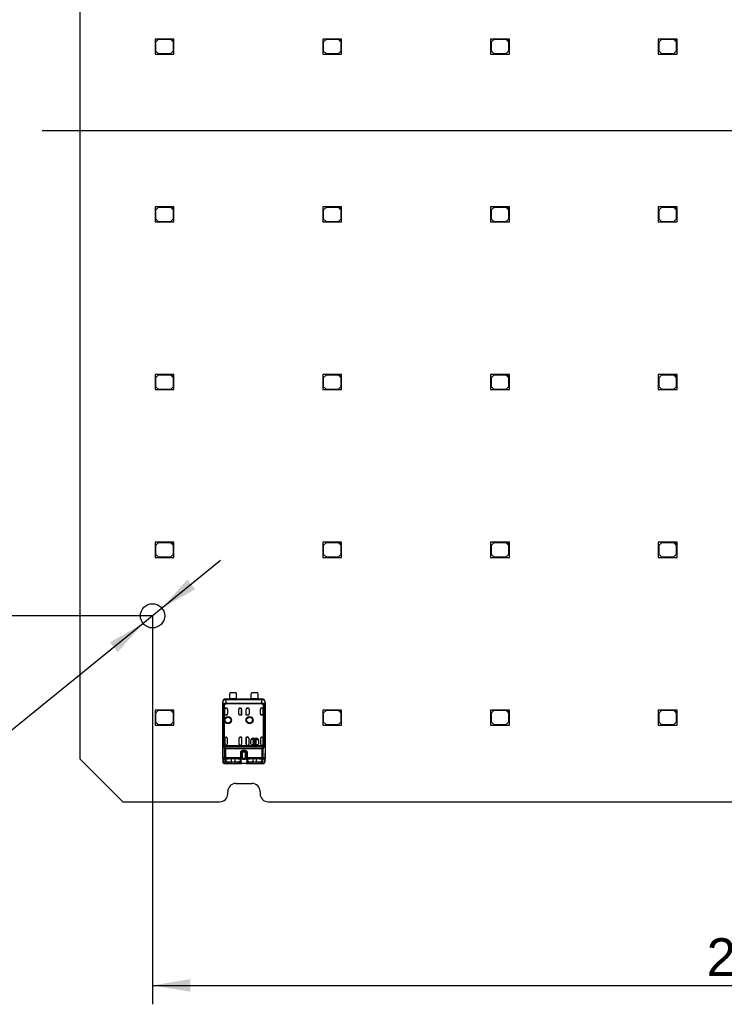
# Model space of a CAD drawing. Header units: millimetres. Extents: x 16 to 406, y 13 to 285.
# Tile 3 of 6: x 88 to 154, y 106 to 197. Entities that reach past the tile are written whole.
import ezdxf
from ezdxf.enums import TextEntityAlignment as Align
from ezdxf.lldxf.tags import DXFTag

# ---------------------------------------------------------------- set-up
doc = ezdxf.new("R2010")
doc.units = ezdxf.units.MM
for name, color, linetype in [('4010-411-12610_S', 7, 'Continuous'), ('Default', 7, 'Continuous'), ('LED_2835', 7, 'Continuous'), ('PCB_3D', 7, 'Continuous')]:
    doc.layers.add(name, color=color, linetype=linetype)
doc.styles.add('SEACAD_Arial', font='arial.ttf')
doc.styles.add('SEACAD_Solid_Edge_ANSI1_Symbols', font='semeca1.ttf')
tags = doc.linetypes.add('CENTER2', pattern=[28.575, 19.05, -3.175, 3.175, -3.175]).pattern_tags.tags
tags[10:11] = [DXFTag(74, 4), DXFTag(75, 0), DXFTag(340, '0'), DXFTag(46, 0.0), DXFTag(50, 0.0), DXFTag(44, 0.0), DXFTag(45, 0.0)]
tags[8:9] = [DXFTag(74, 4), DXFTag(75, 0), DXFTag(340, '0'), DXFTag(46, 0.0), DXFTag(50, 0.0), DXFTag(44, 0.0), DXFTag(45, 0.0)]
tags[6:7] = [DXFTag(74, 4), DXFTag(75, 0), DXFTag(340, '0'), DXFTag(46, 0.0), DXFTag(50, 0.0), DXFTag(44, 0.0), DXFTag(45, 0.0)]
tags[4:5] = [DXFTag(74, 4), DXFTag(75, 0), DXFTag(340, '0'), DXFTag(46, 0.0), DXFTag(50, 0.0), DXFTag(44, 0.0), DXFTag(45, 0.0)]
doc.dimstyles.new('ISO', dxfattribs={"dimtxt": 3.5, "dimasz": 3.5, "dimexe": 1.75, "dimexo": 0, "dimgap": 0.875, "dimtad": 1, "dimlfac": 2, "dimtxsty": 'SEACAD_Arial', "dimblk1": '_SE_FILLED', "dimblk2": '_SE_FILLED', "dimsah": 1, "dimcen": 1.75, "dimadec": 0, "dimazin": 0, "dimtfac": 0.5, "dimtdec": 3, "dimtmove": 0, "dimatfit": 3, "dimfxl": 1, "dimarcsym": 0})

# ---------------------------------------------------------------- blocks, each defined once
blk = doc.blocks.new('SEANNOT_GROUP1')
at = {"layer": 'Default', "color": 7, "linetype": 'CENTER2'}
blk.add_line((90.409, 186.875), (221.909, 186.875), dxfattribs=at)
blk = doc.blocks.new('SE')
at = {"layer": '4010-411-12610_S', "color": 7, "linetype": 'Continuous'}
for p, q in [((107.821, 134.174), (107.821, 134.65)), ((108.421, 134.725), (107.846, 134.725)), ((108.446, 134.174), (108.446, 134.65)), ((109.821, 134.174), (109.821, 134.65)), ((110.421, 134.725), (109.846, 134.725)), ((110.446, 134.174), (110.446, 134.65)), ((107.167, 133.866), (107.159, 133.875)), ((107.159, 133.875), (107.159, 129.15)), ((107.167, 133.866), (107.171, 133.531)), ((107.173, 133.531), (107.171, 133.531)), ((107.171, 128.637), (107.171, 133.531)), ((107.173, 133.531), (107.173, 128.637)), ((107.306, 133.595), (107.216, 133.595)), ((107.216, 129.826), (107.216, 133.595)), ((107.228, 133.635), (107.223, 133.638)), ((107.228, 133.635), (107.306, 133.595)), ((107.306, 133.595), (107.306, 129.857)), ((107.456, 133.325), (107.509, 133.325)), ((107.459, 134.175), (107.459, 134.167)), ((107.459, 134.175), (107.821, 134.175)), ((107.459, 134.167), (107.466, 134.167)), ((107.467, 134.166), (107.466, 134.167)), ((107.467, 134.166), (110.8, 134.166)), ((107.467, 134.166), (107.467, 134.096)), ((110.8, 134.096), (107.467, 134.096)), ((107.467, 134.096), (107.47, 133.785)), ((107.47, 133.785), (110.797, 133.785)), ((107.47, 133.785), (107.47, 133.709)), ((110.797, 133.709), (107.47, 133.709)), ((108.446, 134.174), (107.821, 134.174)), ((108.446, 134.175), (109.821, 134.175)), ((108.759, 133.325), (108.811, 133.325)), ((109.456, 133.325), (109.509, 133.325)), ((110.446, 134.174), (109.821, 134.174)), ((110.446, 134.175), (110.809, 134.175)), ((110.759, 133.325), (110.811, 133.325)), ((110.797, 133.709), (110.797, 133.785)), ((110.798, 133.785), (110.8, 134.096)), ((110.801, 134.167), (110.8, 134.166)), ((110.8, 134.096), (110.8, 134.166)), ((110.801, 134.167), (110.809, 134.167)), ((110.809, 134.167), (110.809, 134.175)), ((111.044, 133.638), (110.962, 133.595)), ((111.051, 133.595), (110.962, 133.595)), ((110.962, 129.857), (110.962, 133.595)), ((111.051, 133.595), (111.051, 129.828)), ((111.097, 133.531), (111.094, 133.531)), ((111.094, 133.531), (111.094, 128.637)), ((111.097, 133.531), (111.1, 133.866)), ((111.097, 133.531), (111.097, 128.637)), ((111.109, 133.875), (111.1, 133.866)), ((111.109, 133.875), (111.109, 129.15)), ((107.357, 133.225), (107.356, 133.225)), ((107.356, 132.675), (107.356, 133.225)), ((107.357, 132.678), (107.356, 132.675)), ((107.509, 132.675), (107.356, 132.675)), ((107.357, 132.678), (107.357, 133.225)), ((107.509, 132.678), (107.357, 132.678)), ((107.509, 132.675), (107.509, 132.678)), ((107.609, 133.225), (107.609, 132.775)), ((108.659, 132.775), (108.659, 133.225)), ((108.759, 132.678), (108.759, 132.675)), ((108.759, 132.678), (108.911, 132.678)), ((108.911, 132.675), (108.759, 132.675)), ((108.911, 133.225), (108.911, 133.225)), ((108.911, 133.225), (108.911, 132.675)), ((108.911, 132.678), (108.911, 133.225)), ((108.911, 132.678), (108.911, 132.675)), ((109.357, 133.225), (109.356, 133.225)), ((109.356, 132.675), (109.356, 133.225)), ((109.357, 132.678), (109.356, 132.675)), ((109.509, 132.675), (109.356, 132.675)), ((109.357, 132.678), (109.357, 133.225)), ((109.357, 132.678), (109.509, 132.678)), ((109.509, 132.675), (109.509, 132.678)), ((109.609, 133.225), (109.609, 132.775)), ((110.659, 132.775), (110.659, 133.225)), ((110.759, 132.678), (110.759, 132.675)), ((110.911, 132.678), (110.759, 132.678)), ((110.911, 132.675), (110.759, 132.675)), ((110.911, 133.225), (110.911, 133.225)), ((110.911, 133.225), (110.911, 132.675)), ((110.911, 132.678), (110.911, 133.225)), ((110.911, 132.678), (110.911, 132.675)), ((107.357, 130.621), (107.356, 130.625)), ((107.356, 130.625), (107.356, 129.958)), ((107.356, 130.625), (107.479, 130.625)), ((107.357, 129.958), (107.357, 130.621)), ((107.357, 130.621), (107.482, 130.621)), ((107.482, 130.621), (107.479, 130.625)), ((108.785, 130.621), (108.789, 130.625)), ((108.911, 130.621), (108.785, 130.621)), ((108.789, 130.625), (108.911, 130.625)), ((108.911, 130.621), (108.911, 130.625)), ((108.911, 130.625), (108.911, 129.958)), ((108.911, 130.621), (108.911, 129.958)), ((109.357, 130.621), (109.356, 130.625)), ((109.356, 130.625), (109.356, 129.958)), ((109.356, 130.625), (109.479, 130.625)), ((109.357, 129.958), (109.357, 130.621)), ((109.482, 130.621), (109.357, 130.621)), ((109.482, 130.621), (109.479, 130.625)), ((110.785, 130.621), (110.789, 130.625)), ((110.785, 130.621), (110.911, 130.621)), ((110.789, 130.625), (110.911, 130.625)), ((110.911, 130.625), (110.911, 129.958)), ((110.911, 130.621), (110.911, 130.625)), ((110.911, 129.958), (110.911, 130.621)), ((107.316, 129.66), (107.216, 129.826)), ((107.315, 129.858), (107.456, 129.858)), ((107.356, 129.958), (107.357, 129.958)), ((107.387, 129.717), (110.88, 129.717)), ((107.479, 129.858), (107.456, 129.858)), ((107.479, 129.858), (107.479, 129.858)), ((107.479, 129.858), (108.789, 129.858)), ((107.579, 130.525), (107.579, 129.958)), ((108.689, 129.958), (108.689, 130.525)), ((108.811, 129.858), (108.789, 129.858)), ((108.811, 129.858), (109.456, 129.858)), ((108.911, 129.958), (108.911, 129.958)), ((109.356, 129.958), (109.357, 129.958)), ((109.479, 129.858), (109.456, 129.858)), ((109.479, 129.858), (110.789, 129.858)), ((109.579, 130.525), (109.579, 129.958)), ((109.784, 130.308), (109.77, 130.308)), ((109.77, 130.008), (109.77, 130.308)), ((109.77, 130.008), (109.784, 130.008)), ((109.784, 130.008), (109.784, 130.308)), ((110.384, 129.908), (109.884, 129.908)), ((109.884, 129.908), (109.884, 129.895)), ((110.384, 129.895), (109.884, 129.895)), ((109.886, 130.449), (110.38, 130.449)), ((109.886, 130.382), (109.886, 130.449)), ((110.099, 130.382), (109.886, 130.382)), ((109.984, 130.521), (109.984, 130.508)), ((109.984, 130.521), (110.284, 130.521)), ((109.984, 130.508), (110.284, 130.508)), ((110.099, 130.331), (110.099, 130.382)), ((110.099, 130.062), (110.099, 130.269)), ((110.099, 129.949), (110.099, 130)), ((110.166, 129.949), (110.099, 129.949)), ((110.166, 130.382), (110.166, 130.331)), ((110.38, 130.382), (110.166, 130.382)), ((110.166, 130.269), (110.166, 130.062)), ((110.166, 130), (110.166, 129.949)), ((110.296, 130.207), (110.233, 130.207)), ((110.233, 130.124), (110.296, 130.124)), ((110.284, 130.508), (110.284, 130.521)), ((110.38, 130.449), (110.38, 130.382)), ((110.384, 129.895), (110.384, 129.908)), ((110.484, 130.308), (110.484, 130.008)), ((110.497, 130.308), (110.484, 130.308)), ((110.484, 130.008), (110.497, 130.008)), ((110.497, 130.308), (110.497, 130.008)), ((110.689, 129.958), (110.689, 130.525)), ((110.811, 129.858), (110.789, 129.858)), ((110.789, 129.858), (110.789, 129.858)), ((110.811, 129.858), (110.953, 129.858)), ((110.953, 129.858), (110.88, 129.717)), ((110.911, 129.958), (110.911, 129.958)), ((111.051, 129.828), (110.952, 129.66)), ((110.953, 129.858), (110.962, 129.857)), ((107.159, 129.15), (107.164, 129.15)), ((107.164, 129.15), (107.164, 128.346)), ((107.164, 129.146), (107.164, 129.15)), ((107.426, 129.547), (107.363, 129.547)), ((107.363, 128.727), (107.363, 129.547)), ((107.426, 129.547), (107.426, 128.727)), ((110.842, 129.547), (107.426, 129.547)), ((108.904, 129.225), (108.842, 129.225)), ((108.842, 128.727), (108.842, 129.225)), ((109.011, 129.225), (108.904, 129.225)), ((108.904, 129.225), (108.904, 128.727)), ((109.257, 129.225), (109.011, 129.225)), ((109.011, 128.693), (109.011, 129.225)), ((109.063, 129.421), (109.205, 129.421)), ((109.063, 129.421), (109.078, 129.323)), ((109.14, 129.325), (109.078, 129.323)), ((109.148, 129.325), (109.14, 129.325)), ((109.205, 129.421), (109.19, 129.323)), ((109.301, 129.289), (109.19, 129.323)), ((109.363, 129.225), (109.257, 129.225)), ((109.257, 129.225), (109.257, 128.693)), ((109.363, 128.727), (109.363, 129.225)), ((109.426, 129.225), (109.363, 129.225)), ((109.426, 129.225), (109.426, 128.727)), ((110.904, 129.547), (110.842, 129.547)), ((110.842, 128.727), (110.842, 129.547)), ((110.904, 128.727), (110.904, 129.547)), ((111.104, 128.346), (111.104, 129.15)), ((111.104, 129.15), (111.109, 129.15)), ((111.104, 129.15), (111.104, 129.146)), ((107.171, 128.637), (107.164, 128.346)), ((107.171, 128.637), (107.173, 128.637)), ((107.173, 128.637), (107.251, 128.69)), ((107.251, 128.69), (107.363, 128.727)), ((107.264, 128.252), (107.271, 128.543)), ((107.284, 128.205), (107.562, 128.205)), ((107.362, 128.175), (107.738, 128.175)), ((107.363, 128.727), (107.426, 128.727)), ((107.404, 128.511), (107.402, 128.347)), ((107.402, 128.347), (107.452, 128.488)), ((107.454, 128.652), (107.404, 128.511)), ((107.426, 128.727), (107.426, 128.633)), ((107.426, 128.727), (108.842, 128.727)), ((108.842, 128.633), (107.426, 128.633)), ((107.452, 128.488), (107.453, 128.568)), ((107.563, 128.205), (107.599, 128.345)), ((108.558, 128.622), (107.708, 128.622)), ((107.758, 128.324), (107.738, 128.175)), ((107.738, 128.175), (107.959, 128.175)), ((107.758, 128.324), (107.959, 128.324)), ((107.959, 128.622), (107.959, 128.324)), ((107.959, 128.324), (108.309, 128.324)), ((107.959, 128.324), (107.959, 128.175)), ((107.959, 128.175), (108.309, 128.175)), ((108.309, 128.324), (108.309, 128.622)), ((108.309, 128.175), (108.309, 128.324)), ((108.309, 128.324), (108.509, 128.324)), ((108.309, 128.175), (108.529, 128.175)), ((108.529, 128.175), (108.509, 128.324)), ((108.529, 128.175), (108.923, 128.175)), ((108.707, 128.205), (108.671, 128.346)), ((108.706, 128.205), (109.562, 128.205)), ((108.814, 128.568), (108.815, 128.488)), ((108.815, 128.488), (108.865, 128.347)), ((108.842, 128.727), (108.904, 128.727)), ((108.842, 128.633), (108.842, 128.727)), ((108.865, 128.347), (108.864, 128.511)), ((108.904, 128.727), (109.011, 128.693)), ((108.91, 128.175), (108.956, 128.175)), ((108.937, 128.175), (108.923, 128.175)), ((109.257, 128.693), (109.363, 128.727)), ((109.309, 128.176), (109.358, 128.174)), ((109.344, 128.175), (109.331, 128.175)), ((109.344, 128.175), (109.738, 128.175)), ((109.363, 128.727), (109.426, 128.727)), ((109.404, 128.511), (109.402, 128.347)), ((109.402, 128.347), (109.452, 128.488)), ((109.426, 128.727), (109.426, 128.633)), ((109.426, 128.727), (110.842, 128.727)), ((110.842, 128.633), (109.426, 128.633)), ((109.452, 128.488), (109.453, 128.568)), ((109.563, 128.205), (109.599, 128.345)), ((110.558, 128.622), (109.708, 128.622)), ((109.758, 128.324), (109.738, 128.175)), ((109.738, 128.175), (109.959, 128.175)), ((109.758, 128.324), (109.959, 128.324)), ((109.959, 128.622), (109.959, 128.324)), ((109.959, 128.324), (109.959, 128.175)), ((109.959, 128.324), (110.309, 128.324)), ((109.959, 128.175), (110.309, 128.175)), ((110.309, 128.324), (110.309, 128.622)), ((110.309, 128.324), (110.509, 128.324)), ((110.309, 128.175), (110.309, 128.324)), ((110.309, 128.175), (110.529, 128.175)), ((110.529, 128.175), (110.509, 128.324)), ((110.529, 128.175), (110.906, 128.175)), ((110.669, 128.345), (110.704, 128.205)), ((110.705, 128.205), (110.984, 128.205)), ((110.814, 128.568), (110.815, 128.488)), ((110.815, 128.488), (110.865, 128.347)), ((110.842, 128.633), (110.842, 128.727)), ((110.842, 128.727), (110.904, 128.727)), ((110.865, 128.347), (110.864, 128.511)), ((110.904, 128.727), (111.017, 128.69)), ((110.997, 128.543), (111.004, 128.252)), ((111.017, 128.69), (111.094, 128.637)), ((111.104, 128.346), (111.079, 128.299)), ((111.094, 128.637), (111.097, 128.637)), ((111.104, 128.346), (111.097, 128.637))]:
    blk.add_line(p, q, dxfattribs=at)
for centre, radius in [((107.659, 132.2), 0.328), ((107.659, 132.2), 0.293), ((107.659, 132.2), 0.276), ((107.659, 132.2), 0.275), ((109.659, 132.2), 0.328), ((109.659, 132.2), 0.293), ((109.659, 132.2), 0.276), ((109.659, 132.2), 0.275)]:
    blk.add_circle(centre, radius, dxfattribs=at)
for centre, radius, start, end in [((107.946, 134.65), 0.125, 143.1301, 180), ((108.321, 134.65), 0.125, 0, 36.8699), ((109.946, 134.65), 0.125, 143.1301, 180), ((110.321, 134.65), 0.125, 0, 36.8699), ((107.467, 133.866), 0.3, 90.00436, 179.99716), ((107.323, 133.599), 0.107, 158.65961, 182.13865), ((107.48, 133.489), 0.296, 91.85946, 149.92253), ((107.509, 133.225), 0.1, 0, 90), ((108.759, 133.225), 0.1, 90, 180), ((109.509, 133.225), 0.1, 0, 90), ((110.759, 133.225), 0.1, 90, 180), ((110.792, 133.495), 0.29, 29.45696, 88.84003), ((110.8, 133.866), 0.3, 0.00397, 89.99564), ((110.945, 133.599), 0.107, 357.5513, 21.03618), ((107.329, 129.645), 0.214, 96.32785, 121.97261), ((107.964, 130.101), 0.693, 200.5133, 213.67456), ((107.18, 129.537), 0.184, 3.14637, 42.18222), ((107.011, 129.542), 0.415, 0.69705, 24.96949), ((109.984, 130.308), 0.213, 90, 180), ((109.884, 130.008), 0.113, 180, 270), ((109.984, 130.308), 0.2, 90, 180), ((109.884, 130.008), 0.1, 180, 270), ((110.133, 130.166), 0.169, 101.32726, 258.67274), ((110.133, 130.166), 0.108, 107.78466, 252.21534), ((110.133, 130.166), 0.169, 14.20419, 78.67274), ((110.133, 130.166), 0.108, 22.43198, 72.21534), ((110.133, 130.166), 0.169, 281.32726, 345.79581), ((110.133, 130.166), 0.108, 287.78466, 337.56802), ((110.284, 130.308), 0.213, 0, 90), ((110.284, 130.308), 0.2, 0, 90), ((110.384, 130.008), 0.1, 270, 0), ((110.384, 130.008), 0.113, 270, 360), ((111.257, 129.541), 0.416, 155.0685, 179.26555), ((110.79, 129.529), 0.208, 38.93976, 64.24065), ((111.086, 129.538), 0.182, 137.59532, 177.07757), ((110.877, 129.442), 0.424, 65.67344, 78.42445), ((109.156, 128.991), 0.334, 84.13428, 91.30051), ((107.34, 128.351), 0.177, 180.51217, 222.64131), ((107.261, 128.349), 0.0975, 182.00873, 271.51606), ((107.276, 128.646), 0.103, 185.14806, 266.89207), ((107.345, 128.369), 0.193, 225.11479, 271.01187), ((107.272, 128.288), 0.0836, 221.7956, 278.16286), ((107.374, 128.715), 0.126, 191.66149, 251.57144), ((107.41, 128.441), 0.173, 116.17127, 143.85879), ((107.553, 128.183), 0.467, 105.76195, 117.932), ((107.487, 128.742), 0.125, 186.82926, 240.7266), ((107.711, 128.544), 0.371, 246.3608, 274.2684), ((107.751, 128.882), 0.558, 254.11606, 270.72539), ((108.525, 128.817), 0.493, 268.12047, 287.05085), ((108.556, 128.553), 0.379, 265.94968, 293.39562), ((108.781, 128.742), 0.125, 299.27675, 353.16842), ((108.71, 128.17), 0.481, 63.05736, 74.18187), ((108.887, 128.718), 0.126, 289.2531, 348.42929), ((109.134, 129.111), 0.552, 248.14838, 291.85169), ((109.134, 127.255), 0.941, 77.92303, 102.10298), ((109.381, 128.718), 0.126, 191.57049, 250.74713), ((109.487, 128.742), 0.125, 186.8284, 240.72731), ((109.711, 128.545), 0.371, 246.37261, 274.26267), ((109.751, 128.882), 0.558, 254.11595, 270.72452), ((110.526, 128.809), 0.485, 268.02487, 287.14654), ((110.556, 128.544), 0.371, 265.76369, 293.6318), ((110.781, 128.742), 0.125, 299.27157, 353.17257), ((110.715, 128.183), 0.467, 62.0828, 74.23594), ((110.919, 128.375), 0.199, 268.70828, 305.05842), ((110.889, 128.719), 0.131, 289.73172, 347.0474), ((110.857, 128.441), 0.173, 36.13014, 63.83762), ((110.991, 128.646), 0.103, 273.11472, 354.83647), ((111.006, 128.349), 0.0975, 268.48459, 357.9947)]:
    blk.add_arc(centre, radius, start, end, dxfattribs=at)
for centre, major_axis, ratio, start_param, end_param in [((107.459, 133.875), (0.212, -0.212), 0.999924, 2.356207, 3.926956), ((107.467, 133.866), (0.3, 0.003), 0.766027, 1.562157, 3.128038), ((107.456, 133.225), (0.1, 0), 0.999994, 1.570796, 3.141593), ((107.457, 133.225), (0.1, 0), 0.999994, 1.57081, 3.141593), ((108.811, 133.225), (-0.1, 0), 0.999994, 3.141593, 4.712389), ((108.811, 133.225), (-0.1, 0), 0.999994, 3.141593, 4.712389), ((109.456, 133.225), (0.1, 0), 0.999994, 1.570796, 3.141593), ((109.457, 133.225), (0.1, 0), 0.999994, 1.570796, 3.141593), ((110.8, 133.866), (0.3, -0.003), 0.766027, 0.013567, 1.579437), ((110.809, 133.875), (-0.212, -0.212), 0.999924, 2.35623, 3.926978), ((110.811, 133.225), (-0.1, 0), 0.999994, 3.141593, 4.712389), ((110.811, 133.225), (-0.1, 0), 0.999994, 3.141593, 4.712375), ((107.509, 132.778), (0, 0.1), 0.999848, 3.141593, 4.712389), ((107.509, 132.775), (0, 0.1), 0.999848, 3.141593, 4.712389), ((108.759, 132.778), (0, 0.1), 0.999848, 1.570796, 3.141593), ((108.759, 132.775), (0, 0.1), 0.999848, 1.570796, 3.141593), ((109.509, 132.778), (0, 0.1), 0.999848, 3.141593, 4.712389), ((109.509, 132.775), (0, 0.1), 0.999848, 3.141593, 4.712389), ((110.759, 132.778), (0, 0.1), 0.999848, 1.570796, 3.141593), ((110.759, 132.775), (0, 0.1), 0.999848, 1.570796, 3.141593), ((107.479, 130.525), (0.0707, -0.0707), 0.999695, 0.785246, 2.356347), ((107.482, 130.521), (0.0707, -0.0707), 0.999695, 1.570796, 2.356347), ((108.789, 130.525), (-0.0707, -0.0707), 0.999695, 3.926838, 5.497939), ((108.785, 130.521), (-0.0707, -0.0707), 0.999695, 3.926838, 4.712389), ((109.479, 130.525), (0.0707, -0.0707), 0.999695, 0.785246, 2.356347), ((109.482, 130.521), (0.0707, -0.0707), 0.999695, 1.570796, 2.356347), ((110.789, 130.525), (-0.0707, -0.0707), 0.999695, 3.926839, 5.497939), ((110.785, 130.521), (-0.0707, -0.0707), 0.999695, 3.932239, 4.712389), ((107.456, 129.958), (0.1, 0), 0.999994, 3.141593, 4.712389), ((107.457, 129.958), (0.1, 0), 0.999994, 3.141593, 4.712389), ((107.479, 129.958), (0.1, 0), 0.999848, 4.712389, 6.283185), ((108.789, 129.958), (-0.1, 0), 0.999848, 0, 1.570796), ((108.811, 129.958), (-0.1, 0), 0.999994, 1.570796, 3.141593), ((108.811, 129.958), (-0.1, 0), 0.999994, 1.570796, 3.141593), ((109.456, 129.958), (0.1, 0), 0.999994, 3.141593, 4.712389), ((109.457, 129.958), (0.1, 0), 0.999994, 3.141593, 4.712389), ((109.479, 129.958), (0.1, 0), 0.999848, 4.712389, 6.283185), ((110.789, 129.958), (-0.1, 0), 0.999848, 0, 1.570796), ((110.811, 129.958), (-0.1, 0), 0.999994, 1.570796, 3.141593), ((110.811, 129.958), (-0.1, 0), 0.999994, 1.570796, 3.141593), ((107.459, 129.15), (0.3, 0), 0.999962, 3.141593, 3.321418), ((109.093, 129.225), (0, -0.1), 0.821429, 3.324107, 4.712389), ((109.175, 129.225), (0, 0.1), 0.821429, 4.712389, 6.100671), ((110.809, 129.15), (0.3, 0), 0.999962, 6.103357, 6.283185), ((107.271, 128.637), (0.1, -0.0024), 0.939661, 3.166998, 4.734915), ((107.714, 128.251), (0.45, 0), 0.34204, 3.132956, 3.443098), ((107.362, 128.275), (0, -0.1), 0.754543, 5.993548, 6.283069), ((109.732, 128.511), (-0.469, 0), 0.34202, -0.859272, -0.576897), ((110.984, 128.299), (-0.074, 0.0672), 0.8975, 2.254597, 3.932999), ((110.553, 128.251), (-0.451, 0), 0.342128, 2.840825, 3.150345), ((110.997, 128.637), (0.1, 0.0024), 0.939661, 4.689874, 6.25773)]:
    blk.add_ellipse(centre, major_axis=major_axis, ratio=ratio, start_param=start_param, end_param=end_param, dxfattribs=at)
for points, degree, knots in [([(107.171, 133.531), (107.171, 133.538), (107.171, 133.552), (107.174, 133.571), (107.178, 133.588), (107.185, 133.606), (107.198, 133.623), (107.214, 133.632), (107.223, 133.638)], 3, [0, 0, 0, 0, 0.122214, 0.238699, 0.352338, 0.466231, 0.68875, 1, 1, 1, 1]), ([(107.216, 133.595), (107.21, 133.594), (107.2, 133.592), (107.188, 133.583), (107.181, 133.571), (107.175, 133.553), (107.174, 133.538), (107.173, 133.531)], 3, [0, 0, 0, 0, 0.264912, 0.488067, 0.676456, 0.841557, 1, 1, 1, 1]), ([(111.044, 133.638), (111.051, 133.634), (111.064, 133.627), (111.077, 133.614), (111.087, 133.597), (111.095, 133.571), (111.096, 133.544), (111.097, 133.531)], 3, [0, 0, 0, 0, 0.233305, 0.418726, 0.557587, 0.771407, 1, 1, 1, 1]), ([(111.094, 133.531), (111.094, 133.536), (111.093, 133.547), (111.09, 133.561), (111.086, 133.572), (111.08, 133.581), (111.073, 133.588), (111.064, 133.593), (111.056, 133.594), (111.051, 133.595)], 3, [0, 0, 0, 0, 0.113395, 0.227464, 0.348898, 0.483291, 0.634809, 0.806373, 1, 1, 1, 1]), ([(108.842, 129.225), (108.848, 129.299), (108.909, 129.352), (108.937, 129.377), (108.977, 129.395), (109.016, 129.413), (109.063, 129.421)], 2, [0, 0, 0, 0.5, 0.5, 0.75, 0.75, 1, 1, 1]), ([(109.078, 129.323), (109.065, 129.321), (109.041, 129.318), (109.004, 129.306), (108.971, 129.293), (108.944, 129.278), (108.924, 129.261), (108.91, 129.244), (108.906, 129.231), (108.904, 129.225)], 3, [0, 0, 0, 0, 0.180622, 0.363866, 0.549849, 0.69593, 0.816556, 0.915955, 1, 1, 1, 1]), ([(109.205, 129.421), (109.299, 129.403), (109.359, 129.351), (109.388, 129.326), (109.406, 129.294), (109.423, 129.262), (109.426, 129.225)], 2, [0, 0, 0, 0.5, 0.5, 0.75, 0.75, 1, 1, 1]), ([(109.363, 129.225), (109.363, 129.229), (109.362, 129.237), (109.356, 129.248), (109.345, 129.261), (109.327, 129.275), (109.311, 129.284), (109.301, 129.289)], 3, [0, 0, 0, 0, 0.116292, 0.245911, 0.39736, 0.643352, 1, 1, 1, 1]), ([(107.284, 128.205), (107.287, 128.201), (107.294, 128.193), (107.307, 128.184), (107.323, 128.179), (107.341, 128.175), (107.355, 128.175), (107.362, 128.175)], 3, [0, 0, 0, 0, 0.206395, 0.408543, 0.607471, 0.804252, 1, 1, 1, 1]), ([(107.403, 128.511), (107.407, 128.558), (107.495, 128.59), (107.581, 128.622), (107.708, 128.622)], 2, [0, 0, 0, 0.5, 0.5, 1, 1, 1]), ([(107.452, 128.488), (107.453, 128.481), (107.454, 128.468), (107.461, 128.448), (107.473, 128.43), (107.495, 128.406), (107.533, 128.377), (107.576, 128.356), (107.598, 128.346)], 3, [0, 0, 0, 0, 0.13162, 0.259649, 0.384096, 0.504969, 0.752582, 1, 1, 1, 1]), ([(108.558, 128.622), (108.682, 128.622), (108.772, 128.591), (108.864, 128.558), (108.864, 128.511)], 2, [0, 0, 0, 0.5, 0.5, 1, 1, 1]), ([(108.67, 128.346), (108.68, 128.351), (108.703, 128.361), (108.732, 128.378), (108.76, 128.397), (108.783, 128.418), (108.801, 128.44), (108.813, 128.463), (108.814, 128.48), (108.815, 128.488)], 3, [0, 0, 0, 0, 0.119189, 0.246257, 0.381214, 0.524065, 0.674813, 0.833458, 1, 1, 1, 1]), ([(109.011, 128.693), (109.016, 128.688), (109.026, 128.68), (109.046, 128.67), (109.069, 128.662), (109.093, 128.657), (109.119, 128.654), (109.146, 128.654), (109.172, 128.657), (109.197, 128.662), (109.22, 128.67), (109.241, 128.68), (109.252, 128.688), (109.257, 128.693)], 3, [0, 0, 0, 0, 0.095482, 0.187791, 0.277611, 0.365684, 0.452798, 0.539767, 0.627407, 0.716518, 0.80786, 0.90214, 1, 1, 1, 1]), ([(109.403, 128.511), (109.407, 128.558), (109.495, 128.59), (109.581, 128.622), (109.708, 128.622)], 2, [0, 0, 0, 0.5, 0.5, 1, 1, 1]), ([(109.452, 128.488), (109.453, 128.481), (109.454, 128.468), (109.461, 128.448), (109.473, 128.43), (109.495, 128.406), (109.533, 128.377), (109.576, 128.356), (109.598, 128.346)], 3, [0, 0, 0, 0, 0.13162, 0.259649, 0.384096, 0.504969, 0.752582, 1, 1, 1, 1]), ([(110.558, 128.622), (110.682, 128.622), (110.772, 128.591), (110.864, 128.558), (110.864, 128.511)], 2, [0, 0, 0, 0.5, 0.5, 1, 1, 1]), ([(110.669, 128.346), (110.68, 128.351), (110.703, 128.361), (110.732, 128.378), (110.76, 128.397), (110.783, 128.418), (110.801, 128.44), (110.813, 128.463), (110.814, 128.48), (110.815, 128.488)], 3, [0, 0, 0, 0, 0.119171, 0.246227, 0.381178, 0.524029, 0.674783, 0.83344, 1, 1, 1, 1]), ([(110.865, 128.347), (110.865, 128.307), (110.823, 128.27), (110.781, 128.233), (110.705, 128.205)], 2, [0, 0, 0, 0.5, 0.5, 1, 1, 1]), ([(110.906, 128.175), (110.914, 128.175), (110.932, 128.176), (110.953, 128.181), (110.971, 128.19), (110.979, 128.2), (110.984, 128.205)], 3, [0, 0, 0, 0, 0.244606, 0.491396, 0.742515, 1, 1, 1, 1])]:
    blk.add_open_spline(points, degree=degree, knots=knots, dxfattribs=at)
for points, degree in [([(107.306, 133.595), (107.32, 133.62), (107.351, 133.662), (107.406, 133.699), (107.448, 133.708), (107.47, 133.709)], 3), ([(110.797, 133.709), (110.82, 133.708), (110.863, 133.698), (110.917, 133.661), (110.948, 133.619), (110.962, 133.595)], 3), ([(107.562, 128.205), (107.403, 128.263), (107.403, 128.347)], 2), ([(108.865, 128.347), (108.866, 128.264), (108.706, 128.205)], 2), ([(109.562, 128.205), (109.403, 128.263), (109.403, 128.347)], 2)]:
    blk.add_open_spline(points, degree=degree, dxfattribs=at)
blk.add_rational_spline([(107.387, 129.717), (107.358, 129.703), (107.332, 129.683), (107.316, 129.66)], [1.05939443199, 0.980194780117, 0.980201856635, 1.05941566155], degree=3, dxfattribs=at)
at = {"layer": 'LED_2835', "color": 7, "linetype": 'Continuous'}
for p, q in [((102.394, 195.355), (100.894, 195.355)), ((100.894, 195.355), (100.894, 193.955)), ((101.194, 195.305), (100.944, 195.055)), ((100.944, 195.055), (100.944, 194.255)), ((102.344, 195.305), (101.194, 195.305)), ((102.594, 195.055), (102.344, 195.305)), ((102.644, 195.355), (102.394, 195.355)), ((102.394, 195.355), (102.644, 195.105)), ((102.594, 194.255), (102.594, 195.055)), ((102.644, 195.105), (102.644, 195.355)), ((102.644, 193.955), (102.644, 195.105)), ((117.949, 195.355), (116.449, 195.355)), ((116.449, 195.355), (116.449, 193.955)), ((116.749, 195.305), (116.499, 195.055)), ((116.499, 195.055), (116.499, 194.255)), ((117.899, 195.305), (116.749, 195.305)), ((118.149, 195.055), (117.899, 195.305)), ((118.199, 195.355), (117.949, 195.355)), ((117.949, 195.355), (118.199, 195.105)), ((118.149, 194.255), (118.149, 195.055)), ((118.199, 195.105), (118.199, 195.355)), ((118.199, 193.955), (118.199, 195.105)), ((133.504, 195.355), (132.004, 195.355)), ((132.004, 195.355), (132.004, 193.955)), ((132.304, 195.305), (132.054, 195.055)), ((132.054, 195.055), (132.054, 194.255)), ((133.454, 195.305), (132.304, 195.305)), ((133.704, 195.055), (133.454, 195.305)), ((133.754, 195.355), (133.504, 195.355)), ((133.504, 195.355), (133.754, 195.105)), ((133.704, 194.255), (133.704, 195.055)), ((133.754, 195.105), (133.754, 195.355)), ((133.754, 193.955), (133.754, 195.105)), ((149.059, 195.355), (147.559, 195.355)), ((147.559, 195.355), (147.559, 193.955)), ((147.859, 195.305), (147.609, 195.055)), ((147.609, 195.055), (147.609, 194.255)), ((149.009, 195.305), (147.859, 195.305)), ((149.259, 195.055), (149.009, 195.305)), ((149.309, 195.355), (149.059, 195.355)), ((149.059, 195.355), (149.309, 195.105)), ((149.259, 194.255), (149.259, 195.055)), ((149.309, 195.105), (149.309, 195.355)), ((149.309, 193.955), (149.309, 195.105)), ((100.894, 193.955), (102.644, 193.955)), ((100.944, 194.255), (101.194, 194.005)), ((101.194, 194.005), (102.344, 194.005)), ((102.344, 194.005), (102.594, 194.255)), ((116.449, 193.955), (118.199, 193.955)), ((116.499, 194.255), (116.749, 194.005)), ((116.749, 194.005), (117.899, 194.005)), ((117.899, 194.005), (118.149, 194.255)), ((132.004, 193.955), (133.754, 193.955)), ((132.054, 194.255), (132.304, 194.005)), ((132.304, 194.005), (133.454, 194.005)), ((133.454, 194.005), (133.704, 194.255)), ((147.559, 193.955), (149.309, 193.955)), ((147.609, 194.255), (147.859, 194.005)), ((147.859, 194.005), (149.009, 194.005)), ((149.009, 194.005), (149.259, 194.255)), ((102.394, 179.8), (100.894, 179.8)), ((100.894, 179.8), (100.894, 178.4)), ((101.194, 179.75), (100.944, 179.5)), ((100.944, 179.5), (100.944, 178.7)), ((102.344, 179.75), (101.194, 179.75)), ((102.594, 179.5), (102.344, 179.75)), ((102.644, 179.8), (102.394, 179.8)), ((102.394, 179.8), (102.644, 179.55)), ((102.594, 178.7), (102.594, 179.5)), ((102.644, 179.55), (102.644, 179.8)), ((102.644, 178.4), (102.644, 179.55)), ((117.949, 179.8), (116.449, 179.8)), ((116.449, 179.8), (116.449, 178.4)), ((116.749, 179.75), (116.499, 179.5)), ((116.499, 179.5), (116.499, 178.7)), ((117.899, 179.75), (116.749, 179.75)), ((118.149, 179.5), (117.899, 179.75)), ((118.199, 179.8), (117.949, 179.8)), ((117.949, 179.8), (118.199, 179.55)), ((118.149, 178.7), (118.149, 179.5)), ((118.199, 179.55), (118.199, 179.8)), ((118.199, 178.4), (118.199, 179.55)), ((133.504, 179.8), (132.004, 179.8)), ((132.004, 179.8), (132.004, 178.4)), ((132.304, 179.75), (132.054, 179.5)), ((132.054, 179.5), (132.054, 178.7)), ((133.454, 179.75), (132.304, 179.75)), ((133.704, 179.5), (133.454, 179.75)), ((133.754, 179.8), (133.504, 179.8)), ((133.504, 179.8), (133.754, 179.55)), ((133.704, 178.7), (133.704, 179.5)), ((133.754, 179.55), (133.754, 179.8)), ((133.754, 178.4), (133.754, 179.55)), ((149.059, 179.8), (147.559, 179.8)), ((147.559, 179.8), (147.559, 178.4)), ((147.859, 179.75), (147.609, 179.5)), ((147.609, 179.5), (147.609, 178.7)), ((149.009, 179.75), (147.859, 179.75)), ((149.259, 179.5), (149.009, 179.75)), ((149.309, 179.8), (149.059, 179.8)), ((149.059, 179.8), (149.309, 179.55)), ((149.259, 178.7), (149.259, 179.5)), ((149.309, 179.55), (149.309, 179.8)), ((149.309, 178.4), (149.309, 179.55)), ((100.894, 178.4), (102.644, 178.4)), ((100.944, 178.7), (101.194, 178.45)), ((101.194, 178.45), (102.344, 178.45)), ((102.344, 178.45), (102.594, 178.7)), ((116.449, 178.4), (118.199, 178.4)), ((116.499, 178.7), (116.749, 178.45)), ((116.749, 178.45), (117.899, 178.45)), ((117.899, 178.45), (118.149, 178.7)), ((132.004, 178.4), (133.754, 178.4)), ((132.054, 178.7), (132.304, 178.45)), ((132.304, 178.45), (133.454, 178.45)), ((133.454, 178.45), (133.704, 178.7)), ((147.559, 178.4), (149.309, 178.4)), ((147.609, 178.7), (147.859, 178.45)), ((147.859, 178.45), (149.009, 178.45)), ((149.009, 178.45), (149.259, 178.7)), ((102.394, 164.245), (100.894, 164.245)), ((100.894, 164.245), (100.894, 162.845)), ((101.194, 164.195), (100.944, 163.945)), ((100.944, 163.945), (100.944, 163.145)), ((102.344, 164.195), (101.194, 164.195)), ((102.594, 163.945), (102.344, 164.195)), ((102.644, 164.245), (102.394, 164.245)), ((102.394, 164.245), (102.644, 163.995)), ((102.594, 163.145), (102.594, 163.945)), ((102.644, 163.995), (102.644, 164.245)), ((102.644, 162.845), (102.644, 163.995)), ((117.949, 164.245), (116.449, 164.245)), ((116.449, 164.245), (116.449, 162.845)), ((116.749, 164.195), (116.499, 163.945)), ((116.499, 163.945), (116.499, 163.145)), ((117.899, 164.195), (116.749, 164.195)), ((118.149, 163.945), (117.899, 164.195)), ((118.199, 164.245), (117.949, 164.245)), ((117.949, 164.245), (118.199, 163.995)), ((118.149, 163.145), (118.149, 163.945)), ((118.199, 163.995), (118.199, 164.245)), ((118.199, 162.845), (118.199, 163.995)), ((133.504, 164.245), (132.004, 164.245)), ((132.004, 164.245), (132.004, 162.845)), ((132.304, 164.195), (132.054, 163.945)), ((132.054, 163.945), (132.054, 163.145)), ((133.454, 164.195), (132.304, 164.195)), ((133.704, 163.945), (133.454, 164.195)), ((133.754, 164.245), (133.504, 164.245)), ((133.504, 164.245), (133.754, 163.995)), ((133.704, 163.145), (133.704, 163.945)), ((133.754, 163.995), (133.754, 164.245)), ((133.754, 162.845), (133.754, 163.995)), ((149.059, 164.245), (147.559, 164.245)), ((147.559, 164.245), (147.559, 162.845)), ((147.859, 164.195), (147.609, 163.945)), ((147.609, 163.945), (147.609, 163.145)), ((149.009, 164.195), (147.859, 164.195)), ((149.259, 163.945), (149.009, 164.195)), ((149.309, 164.245), (149.059, 164.245)), ((149.059, 164.245), (149.309, 163.995)), ((149.259, 163.145), (149.259, 163.945)), ((149.309, 163.995), (149.309, 164.245)), ((149.309, 162.845), (149.309, 163.995)), ((100.894, 162.845), (102.644, 162.845)), ((100.944, 163.145), (101.194, 162.895)), ((101.194, 162.895), (102.344, 162.895)), ((102.344, 162.895), (102.594, 163.145)), ((116.449, 162.845), (118.199, 162.845)), ((116.499, 163.145), (116.749, 162.895)), ((116.749, 162.895), (117.899, 162.895)), ((117.899, 162.895), (118.149, 163.145)), ((132.004, 162.845), (133.754, 162.845)), ((132.054, 163.145), (132.304, 162.895)), ((132.304, 162.895), (133.454, 162.895)), ((133.454, 162.895), (133.704, 163.145)), ((147.559, 162.845), (149.309, 162.845)), ((147.609, 163.145), (147.859, 162.895)), ((147.859, 162.895), (149.009, 162.895)), ((149.009, 162.895), (149.259, 163.145)), ((102.394, 148.69), (100.894, 148.69)), ((100.894, 148.69), (100.894, 147.29)), ((101.194, 148.64), (100.944, 148.39)), ((100.944, 148.39), (100.944, 147.59)), ((102.344, 148.64), (101.194, 148.64)), ((102.594, 148.39), (102.344, 148.64)), ((102.644, 148.69), (102.394, 148.69)), ((102.394, 148.69), (102.644, 148.44)), ((102.594, 147.59), (102.594, 148.39)), ((102.644, 148.44), (102.644, 148.69)), ((102.644, 147.29), (102.644, 148.44)), ((117.949, 148.69), (116.449, 148.69)), ((116.449, 148.69), (116.449, 147.29)), ((116.749, 148.64), (116.499, 148.39)), ((116.499, 148.39), (116.499, 147.59)), ((117.899, 148.64), (116.749, 148.64)), ((118.149, 148.39), (117.899, 148.64)), ((118.199, 148.69), (117.949, 148.69)), ((117.949, 148.69), (118.199, 148.44)), ((118.149, 147.59), (118.149, 148.39)), ((118.199, 148.44), (118.199, 148.69)), ((118.199, 147.29), (118.199, 148.44)), ((133.504, 148.69), (132.004, 148.69)), ((132.004, 148.69), (132.004, 147.29)), ((132.304, 148.64), (132.054, 148.39)), ((132.054, 148.39), (132.054, 147.59)), ((133.454, 148.64), (132.304, 148.64)), ((133.704, 148.39), (133.454, 148.64)), ((133.754, 148.69), (133.504, 148.69)), ((133.504, 148.69), (133.754, 148.44)), ((133.704, 147.59), (133.704, 148.39)), ((133.754, 148.44), (133.754, 148.69)), ((133.754, 147.29), (133.754, 148.44)), ((149.059, 148.69), (147.559, 148.69)), ((147.559, 148.69), (147.559, 147.29)), ((147.859, 148.64), (147.609, 148.39)), ((147.609, 148.39), (147.609, 147.59)), ((149.009, 148.64), (147.859, 148.64)), ((149.259, 148.39), (149.009, 148.64)), ((149.309, 148.69), (149.059, 148.69)), ((149.059, 148.69), (149.309, 148.44)), ((149.259, 147.59), (149.259, 148.39)), ((149.309, 148.44), (149.309, 148.69)), ((149.309, 147.29), (149.309, 148.44)), ((100.894, 147.29), (102.644, 147.29)), ((100.944, 147.59), (101.194, 147.34)), ((101.194, 147.34), (102.344, 147.34)), ((102.344, 147.34), (102.594, 147.59)), ((116.449, 147.29), (118.199, 147.29)), ((116.499, 147.59), (116.749, 147.34)), ((116.749, 147.34), (117.899, 147.34)), ((117.899, 147.34), (118.149, 147.59)), ((132.004, 147.29), (133.754, 147.29)), ((132.054, 147.59), (132.304, 147.34)), ((132.304, 147.34), (133.454, 147.34)), ((133.454, 147.34), (133.704, 147.59)), ((147.559, 147.29), (149.309, 147.29)), ((147.609, 147.59), (147.859, 147.34)), ((147.859, 147.34), (149.009, 147.34)), ((149.009, 147.34), (149.259, 147.59)), ((102.394, 133.135), (100.894, 133.135)), ((100.894, 133.135), (100.894, 131.735)), ((101.194, 133.085), (100.944, 132.835)), ((100.944, 132.835), (100.944, 132.035)), ((102.344, 133.085), (101.194, 133.085)), ((102.594, 132.835), (102.344, 133.085)), ((102.644, 133.135), (102.394, 133.135)), ((102.394, 133.135), (102.644, 132.885)), ((102.594, 132.035), (102.594, 132.835)), ((102.644, 132.885), (102.644, 133.135)), ((102.644, 131.735), (102.644, 132.885)), ((117.949, 133.135), (116.449, 133.135)), ((116.449, 133.135), (116.449, 131.735)), ((116.749, 133.085), (116.499, 132.835)), ((116.499, 132.835), (116.499, 132.035)), ((117.899, 133.085), (116.749, 133.085)), ((118.149, 132.835), (117.899, 133.085)), ((118.199, 133.135), (117.949, 133.135)), ((117.949, 133.135), (118.199, 132.885)), ((118.149, 132.035), (118.149, 132.835)), ((118.199, 132.885), (118.199, 133.135)), ((118.199, 131.735), (118.199, 132.885)), ((133.504, 133.135), (132.004, 133.135)), ((132.004, 133.135), (132.004, 131.735)), ((132.304, 133.085), (132.054, 132.835)), ((132.054, 132.835), (132.054, 132.035)), ((133.454, 133.085), (132.304, 133.085)), ((133.704, 132.835), (133.454, 133.085)), ((133.754, 133.135), (133.504, 133.135)), ((133.504, 133.135), (133.754, 132.885)), ((133.704, 132.035), (133.704, 132.835)), ((133.754, 132.885), (133.754, 133.135)), ((133.754, 131.735), (133.754, 132.885)), ((149.059, 133.135), (147.559, 133.135)), ((147.559, 133.135), (147.559, 131.735)), ((147.859, 133.085), (147.609, 132.835)), ((147.609, 132.835), (147.609, 132.035)), ((149.009, 133.085), (147.859, 133.085)), ((149.259, 132.835), (149.009, 133.085)), ((149.309, 133.135), (149.059, 133.135)), ((149.059, 133.135), (149.309, 132.885)), ((149.259, 132.035), (149.259, 132.835)), ((149.309, 132.885), (149.309, 133.135)), ((149.309, 131.735), (149.309, 132.885)), ((100.894, 131.735), (102.644, 131.735)), ((100.944, 132.035), (101.194, 131.785)), ((101.194, 131.785), (102.344, 131.785)), ((102.344, 131.785), (102.594, 132.035)), ((116.449, 131.735), (118.199, 131.735)), ((116.499, 132.035), (116.749, 131.785)), ((116.749, 131.785), (117.899, 131.785)), ((117.899, 131.785), (118.149, 132.035)), ((132.004, 131.735), (133.754, 131.735)), ((132.054, 132.035), (132.304, 131.785)), ((132.304, 131.785), (133.454, 131.785)), ((133.454, 131.785), (133.704, 132.035)), ((147.559, 131.735), (149.309, 131.735)), ((147.609, 132.035), (147.859, 131.785)), ((147.859, 131.785), (149.009, 131.785)), ((149.009, 131.785), (149.259, 132.035))]:
    blk.add_line(p, q, dxfattribs=at)
at = {"layer": 'PCB_3D', "color": 7, "linetype": 'Continuous'}
for p, q in [((93.909, 245.125), (93.909, 128.625)), ((93.909, 128.625), (97.909, 124.625)), ((108.384, 126.325), (109.884, 126.325)), ((107.634, 125.375), (107.634, 125.575)), ((110.634, 125.575), (110.634, 125.375)), ((97.909, 124.625), (106.884, 124.625)), ((111.384, 124.625), (214.409, 124.625))]:
    blk.add_line(p, q, dxfattribs=at)
blk.add_circle((100.659, 141.875), 1.125, dxfattribs=at)
for centre, start, end in [((108.384, 125.575), 90, 180), ((109.884, 125.575), 0, 90), ((106.884, 125.375), 270, 0), ((111.384, 125.375), 180, 270)]:
    blk.add_arc(centre, 0.75, start, end, dxfattribs=at)
blk = doc.blocks.new('DMBLK3')
at = {"layer": 'Default', "linetype": 'Continuous'}
for points in [[(76.108, 228.375), (77.275, 228.375), (76.692, 231.875)], [(76.108, 145.375), (76.692, 141.875), (77.275, 145.375)]]:
    blk.add_hatch(color=7, dxfattribs=at).paths.add_polyline_path(points)
at = {"layer": 'Default', "color": 7, "linetype": 'Continuous'}
for p, q in [((100.659, 231.875), (74.942, 231.875)), ((76.692, 231.875), (76.692, 141.875)), ((100.659, 141.875), (74.942, 141.875))]:
    blk.add_line(p, q, dxfattribs=at)
at = {"layer": 'Default', "color": 7, "linetype": 'Continuous', "style": 'SEACAD_Arial'}
blk.add_text('180', height=3.5, rotation=90, dxfattribs=at).set_placement((72.317, 182.766), align=Align.TOP_LEFT)
blk = doc.blocks.new('_SE_FILLED')
at = {"color": 0}
blk.add_line((0, 0), (-1, 0), dxfattribs=at)
blk.add_solid([(0, 0), (-1, -0.1665), (-1, 0.1665), (0, 0)], dxfattribs=at)
blk = doc.blocks.new('DMBLK4')
at = {"layer": 'Default', "linetype": 'Continuous'}
for points in [[(104.159, 107.016), (104.159, 108.182), (100.659, 107.599)], [(208.159, 107.016), (211.659, 107.599), (208.159, 108.182)]]:
    blk.add_hatch(color=7, dxfattribs=at).paths.add_polyline_path(points)
at = {"layer": 'Default', "color": 7, "linetype": 'Continuous'}
for p, q in [((100.659, 141.875), (100.659, 105.849)), ((211.659, 141.875), (211.659, 105.849)), ((100.659, 107.599), (211.659, 107.599))]:
    blk.add_line(p, q, dxfattribs=at)
at = {"layer": 'Default', "color": 7, "linetype": 'Continuous', "style": 'SEACAD_Arial'}
blk.add_text('222', height=3.5, dxfattribs=at).set_placement((152.05, 111.974), align=Align.TOP_LEFT)
blk = doc.blocks.new('DMBLK5')
at = {"layer": 'Default', "linetype": 'Continuous'}
for points in [[(104.617, 144.338), (103.881, 145.243), (101.532, 142.584)], [(97.436, 138.506), (99.785, 141.166), (96.701, 139.412)]]:
    blk.add_hatch(color=7, dxfattribs=at).paths.add_polyline_path(points)
at = {"layer": 'Default', "color": 7, "linetype": 'Continuous'}
for p, q in [((106.966, 146.997), (99.785, 141.166)), ((99.785, 141.166), (68.957, 116.129))]:
    blk.add_line(p, q, dxfattribs=at)
for s, style, p in [('(x5)', 'SEACAD_Arial', (79.023, 129.94)), ('4,5', 'SEACAD_Arial', (71.806, 124.079)), ('O', 'SEACAD_Solid_Edge_ANSI1_Symbols', (67.15, 120.298))]:
    blk.add_text(s, height=3.5, rotation=39.0807, dxfattribs=dict(at, style=style)).set_placement(p, align=Align.TOP_LEFT)

msp = doc.modelspace()

# ---------------------------------------------------------------- block references
at = {"layer": 'Default'}
for name in ['SE', 'SEANNOT_GROUP1']:
    msp.add_blockref(name, (0, 0), dxfattribs=at)

# ---------------------------------------------------------------- dimensions: what is measured, and where the dimension line sits
at = {"layer": 'Default', "color": 7, "linetype": 'Continuous'}
for base, p1, p2, angle, picture, middle in [((76.6916, 231.8748), (100.6587, 231.8748), (100.6587, 141.8748), 270, 'DMBLK3', (76.6916, 186.8748)), ((100.6587, 107.599), (100.6587, 141.8748), (211.6587, 141.8748), 0, 'DMBLK4', (156.1587, 107.599))]:
    dim = msp.add_linear_dim(base=base, p1=p1, p2=p2, angle=angle, text='\\A1;<>', dimstyle='ISO', dxfattribs=at)
    dim.commit()
    dim.dimension.update_dxf_attribs({"geometry": picture, "text_midpoint": middle, "dimtype": 161})
dim = msp.add_diameter_dim_2p(p1=(101.532, 142.584), p2=(99.7854, 141.1656), text='\\A1;<> (x5)', dimstyle='ISO', override={"dimtmove": 1, "dimtolj": 1}, dxfattribs=at)
dim.commit()
dim.dimension.update_dxf_attribs({"geometry": 'DMBLK5', "text_midpoint": (89.17, 132.5446), "dimtype": 163})

doc.saveas('drawing.dxf')
